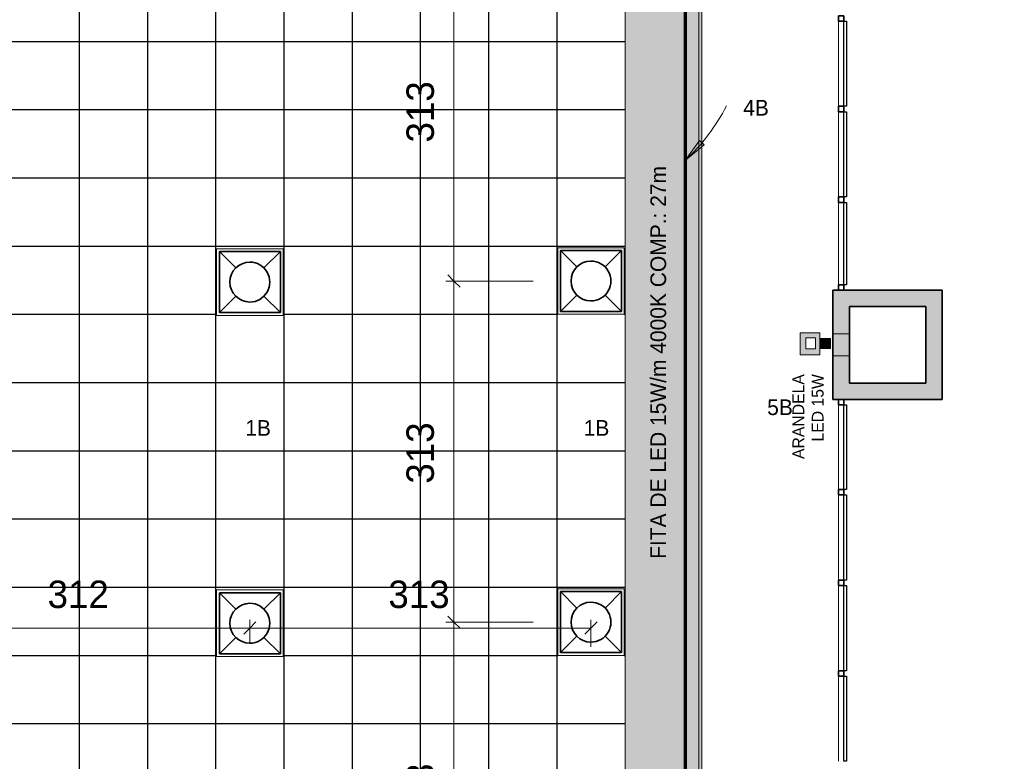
# Model space of a CAD drawing. Header units: metres. Extents: x -31 to 96, y -24 to 31.
# Tile 119 of 155: x -12.93 to -3.91, y 13.52 to 20.31. Entities that reach past the tile are written whole.
import ezdxf

# ---------------------------------------------------------------- set-up
doc = ezdxf.new("R2010")
doc.units = ezdxf.units.M
for name, color, linetype, lineweight in [('A-ANNO-DIMS', 211, 'Continuous', 9), ('A-ANNO-DIMS-75', 211, 'Continuous', 9), ('A-CLNG', 13, 'Continuous', 18), ('A-CLNG-PATT', 13, 'Continuous', 18), ('A-DETL', 90, 'Continuous', 18), ('A-DETL-GENF', 92, 'Continuous', 18), ('A-DETL-WIDE', 214, 'Continuous', 70), ('A-GLAZ-CURT', 52, 'Continuous', 18), ('A-GLAZ-CWMG', 51, 'Continuous', 18), ('A-WALL', 113, 'Continuous', 18), ('A-WALL-PATT', 111, 'Continuous', 35), ('E-LITE-EQPM', 33, 'Continuous', 18), ('G-ANNO-TEXT', 231, 'Continuous', 9)]:
    doc.layers.add(name, color=color, linetype=linetype, lineweight=lineweight)
doc.styles.add('Century Gothic', font='GOTHIC.TTF', dxfattribs={"height": 0.143711})
doc.styles.add('Century Gothic_1', font='GOTHIC.TTF', dxfattribs={"height": 0.251495})
doc.styles.add('Century Gothic_3', font='GOTHIC.TTF', dxfattribs={"height": 0.107783})
doc.dimstyles.new('_Cotas_detalhamento_3_5_mm_1', dxfattribs={"dimscale": 0.3048, "dimtxt": 0.2625, "dimasz": 0.369094, "dimexe": 0.246063, "dimexo": 0.738189, "dimgap": 0.369094, "dimtad": 1, "dimdec": 0, "dimlfac": 100, "dimzin": 0, "dimdsep": 46, "dimtxsty": 'Century Gothic_1', "dimblk1": 'OBLIQUE', "dimblk2": 'OBLIQUE', "dimsah": 1, "dimcen": 0.09, "dimdle": 0.246063, "dimazin": 0, "dimtfac": 1, "dimtdec": 4, "dimtix": 1, "dimtmove": 0, "dimatfit": 3, "dimfxl": 1, "dimtvp": 1, "dimtolj": 1, "dimtzin": 0, "dimarcsym": 2})
doc.dimstyles.new('_Cotas_detalhamento_3_5_mm_2', dxfattribs={"dimscale": 0.3048, "dimtxt": 0.2625, "dimasz": 0.369094, "dimexe": 0.246063, "dimexo": 0.738189, "dimgap": 0.369094, "dimtad": 1, "dimdec": 0, "dimlfac": 100, "dimzin": 0, "dimdsep": 46, "dimtxsty": 'Century Gothic_1', "dimblk1": 'OBLIQUE', "dimblk2": 'OBLIQUE', "dimsah": 1, "dimcen": 0.09, "dimdle": 0.246063, "dimazin": 0, "dimtfac": 1, "dimtdec": 4, "dimtix": 1, "dimtmove": 0, "dimatfit": 3, "dimfxl": 1, "dimtvp": 1, "dimtolj": 1, "dimtzin": 0, "dimarcsym": 2})
doc.dimstyles.new('_Cotas_detalhamento_3_5_mm_3', dxfattribs={"dimscale": 0.3048, "dimtxt": 0.2625, "dimasz": 0.369094, "dimexe": 0.246063, "dimexo": 0.738189, "dimgap": 0.369094, "dimtad": 1, "dimdec": 0, "dimlfac": 100, "dimzin": 0, "dimdsep": 46, "dimtxsty": 'Century Gothic_1', "dimblk1": 'OBLIQUE', "dimblk2": 'OBLIQUE', "dimsah": 1, "dimcen": 0.09, "dimdle": 0.246063, "dimazin": 0, "dimtfac": 1, "dimtdec": 4, "dimtix": 1, "dimtmove": 0, "dimatfit": 3, "dimfxl": 1, "dimtvp": 1, "dimtolj": 1, "dimtzin": 0, "dimarcsym": 2})

# ---------------------------------------------------------------- blocks, each defined once
blk = doc.blocks.new('Painel do sistema - Envidraçado-169722-PLANTA DE TETO - LUMINOTÉCNICO')
at = {"layer": 'A-GLAZ-CURT', "lineweight": 25}
for p, q in [((-0.3775, -0.0495), (-0.3775, -0.0245)), ((-0.3775, -0.0245), (0.3775, -0.0245)), ((0.3775, -0.0495), (-0.3775, -0.0495)), ((0.3775, -0.0245), (0.3775, -0.0495))]:
    blk.add_line(p, q, dxfattribs=at)
blk = doc.blocks.new('Painel do sistema - Envidraçado-169723-PLANTA DE TETO - LUMINOTÉCNICO')
at = {"layer": 'A-GLAZ-CURT', "lineweight": 25}
for p, q in [((-0.39, -0.0495), (-0.39, -0.0245)), ((-0.39, -0.0245), (0.39, -0.0245)), ((0.39, -0.0495), (-0.39, -0.0495)), ((0.39, -0.0245), (0.39, -0.0495))]:
    blk.add_line(p, q, dxfattribs=at)
blk = doc.blocks.new('Montante retangular - 50 x 150 mm-169681-PLANTA DE TETO - LUMINOTÉCNICO')
at = {"layer": 'A-GLAZ-CWMG', "lineweight": 35}
for p, q in [((0.025, 0.025), (-0.025, 0.025)), ((-0.025, 0.025), (-0.025, -0.025)), ((0.025, -0.025), (0.025, 0.025)), ((-0.025, -0.025), (0.025, -0.025))]:
    blk.add_line(p, q, dxfattribs=at)
blk = doc.blocks.new('Montante retangular - 50 x 150 mm-169727-PLANTA DE TETO - LUMINOTÉCNICO')
at = {"layer": 'A-GLAZ-CWMG', "lineweight": 35}
for p, q in [((-0.05, 0.025), (0, 0.025)), ((-0.05, -0.025), (-0.05, 0.025)), ((0, 0.025), (0, -0.025)), ((0, -0.025), (-0.05, -0.025))]:
    blk.add_line(p, q, dxfattribs=at)
blk = doc.blocks.new('Montante retangular - 50 x 150 mm-169685-PLANTA DE TETO - LUMINOTÉCNICO')
at = {"layer": 'A-GLAZ-CWMG'}
blk.add_line((-5.4273, 17.8854), (-5.4273, 18.6404), dxfattribs=at)
blk = doc.blocks.new('Montante retangular - 50 x 150 mm-169683-PLANTA DE TETO - LUMINOTÉCNICO')
at = {"layer": 'A-GLAZ-CWMG'}
blk.add_line((-5.4273, 19.5204), (-5.4273, 20.3004), dxfattribs=at)
blk = doc.blocks.new('Painel do sistema - Envidraçado-169724-PLANTA DE TETO - LUMINOTÉCNICO')
at = {"layer": 'A-GLAZ-CURT', "lineweight": 25}
for p, q in [((-0.3875, -0.0495), (-0.3875, -0.0245)), ((-0.3875, -0.0245), (0.3875, -0.0245)), ((0.3875, -0.0495), (-0.3875, -0.0495)), ((0.3875, -0.0245), (0.3875, -0.0495))]:
    blk.add_line(p, q, dxfattribs=at)
blk = doc.blocks.new('Montante retangular - 50 x 150 mm-169726-PLANTA DE TETO - LUMINOTÉCNICO')
at = {"layer": 'A-GLAZ-CWMG', "lineweight": 35}
for p, q in [((0, 0.025), (-0.05, 0.025)), ((-0.05, 0.025), (-0.05, -0.025)), ((0, -0.025), (0, 0.025)), ((-0.05, -0.025), (0, -0.025))]:
    blk.add_line(p, q, dxfattribs=at)
blk = doc.blocks.new('Montante retangular - 50 x 150 mm-169684-PLANTA DE TETO - LUMINOTÉCNICO')
at = {"layer": 'A-GLAZ-CWMG'}
blk.add_line((-5.4273, 22.0104), (-5.4273, 22.7854), dxfattribs=at)
blk = doc.blocks.new('Luminária comercial - Parabólica quadrada - 0600x0600 mm_2 Lâmpadas_ - 120V-1152860-PLANTA DE TETO - LUMINOTÉCNICO')
at = {"layer": 'E-LITE-EQPM', "color": 94, "lineweight": 35}
for p, q in [((-0.2981, 0.3389), (-0.2981, -0.2199)), ((0.2607, 0.3389), (-0.2981, 0.3389)), ((-0.2981, 0.3389), (-0.148, 0.1888)), ((0.2607, 0.3389), (-0.2981, 0.3389)), ((-0.2981, 0.3389), (-0.2981, -0.2199)), ((0.1106, 0.1888), (0.2607, 0.3389)), ((0.2607, -0.2199), (0.2607, 0.3389)), ((0.2607, -0.2199), (0.2607, 0.3389)), ((-0.148, -0.0698), (-0.2981, -0.2199)), ((0.2607, -0.2199), (0.1106, -0.0698)), ((-0.2981, -0.2199), (0.2607, -0.2199)), ((-0.2981, -0.2199), (0.2607, -0.2199))]:
    blk.add_line(p, q, dxfattribs=at)
for start, end in [(0, 180), (180, 0)]:
    blk.add_arc((-0.0187, 0.0595), 0.1829, start, end, dxfattribs=at)
blk = doc.blocks.new('DIMBLOCK48-PLANTA DE TETO - LUMINOTÉCNICO')
at = {"layer": 'A-ANNO-DIMS-75'}
for p, q in [((-8.2239, 14.7952), (-9.0248, 14.7952)), ((-8.9498, 11.6702), (-8.9498, 14.7952)), ((-8.9498, 14.7952), (-8.2239, 14.7952)), ((-8.2239, 11.6702), (-9.0248, 11.6702)), ((-8.9498, 11.6702), (-8.2239, 11.6702))]:
    blk.add_line(p, q, dxfattribs=at)
at = {"layer": 'A-ANNO-DIMS-75', "lineweight": 18}
for p, q in [((-8.9498, 14.7952), (-9.0061, 14.8515)), ((-8.9498, 14.7952), (-8.8936, 14.739)), ((-8.9498, 11.6702), (-9.0061, 11.7265)), ((-8.9498, 11.6702), (-8.8936, 11.614))]:
    blk.add_line(p, q, dxfattribs=at)
at = {"layer": 'A-ANNO-DIMS-75', "color": 0, "insert": (-9.3846, 12.939), "char_height": 0.25149, "width": 0.705, "attachment_point": 1, "rotation": 90, "line_spacing_factor": 0.984117, "style": 'Century Gothic_1'}
blk.add_mtext('313', dxfattribs=at)
blk = doc.blocks.new('_Oblique')
at = {"color": 0, "linetype": 'ByBlock', "lineweight": -2}
blk.add_line((-0.5, -0.5), (0.5, 0.5), dxfattribs=at)
blk = doc.blocks.new('DIMBLOCK49-PLANTA DE TETO - LUMINOTÉCNICO')
at = {"layer": 'A-ANNO-DIMS-75', "lineweight": 18}
for p, q in [((-8.9498, 17.9202), (-9.0061, 17.9765)), ((-8.9498, 17.9202), (-8.8936, 17.864)), ((-8.9498, 14.7952), (-9.0061, 14.8515)), ((-8.9498, 14.7952), (-8.8936, 14.739))]:
    blk.add_line(p, q, dxfattribs=at)
at = {"layer": 'A-ANNO-DIMS-75'}
for p, q in [((-8.2239, 17.9202), (-9.0248, 17.9202)), ((-8.9498, 14.7952), (-8.9498, 17.9202)), ((-8.9498, 17.9202), (-8.2239, 17.9202)), ((-8.2239, 14.7952), (-9.0248, 14.7952)), ((-8.9498, 14.7952), (-8.2239, 14.7952))]:
    blk.add_line(p, q, dxfattribs=at)
at = {"layer": 'A-ANNO-DIMS-75', "color": 0, "insert": (-9.3846, 16.064), "char_height": 0.25149, "width": 0.705, "attachment_point": 1, "rotation": 90, "line_spacing_factor": 0.984117, "style": 'Century Gothic_1'}
blk.add_mtext('313', dxfattribs=at)
blk = doc.blocks.new('DIMBLOCK50-PLANTA DE TETO - LUMINOTÉCNICO')
at = {"layer": 'A-ANNO-DIMS-75'}
for p, q in [((-8.2239, 21.0452), (-9.0248, 21.0452)), ((-8.9498, 17.9202), (-8.9498, 21.0452)), ((-8.9498, 21.0452), (-8.2239, 21.0452)), ((-8.2239, 17.9202), (-9.0248, 17.9202)), ((-8.9498, 17.9202), (-8.2239, 17.9202))]:
    blk.add_line(p, q, dxfattribs=at)
at = {"layer": 'A-ANNO-DIMS-75', "lineweight": 18}
for p, q in [((-8.9498, 21.0452), (-9.0061, 21.1015)), ((-8.9498, 21.0452), (-8.8936, 20.989)), ((-8.9498, 17.9202), (-9.0061, 17.9765)), ((-8.9498, 17.9202), (-8.8936, 17.864))]:
    blk.add_line(p, q, dxfattribs=at)
at = {"layer": 'A-ANNO-DIMS-75', "color": 0, "insert": (-9.3846, 19.189), "char_height": 0.25149, "width": 0.705, "attachment_point": 1, "rotation": 90, "line_spacing_factor": 0.984117, "style": 'Century Gothic_1'}
blk.add_mtext('313', dxfattribs=at)
blk = doc.blocks.new('DIMBLOCK73-PLANTA DE TETO - LUMINOTÉCNICO')
at = {"layer": 'A-ANNO-DIMS-75'}
for p, q in [((-13.9372, 14.5721), (-13.9372, 14.8163)), ((-10.8191, 14.5958), (-10.8191, 14.8163)), ((-13.9372, 14.7413), (-10.8191, 14.7413)), ((-13.9372, 14.7413), (-13.9372, 14.5721)), ((-10.8191, 14.7413), (-10.8191, 14.5958))]:
    blk.add_line(p, q, dxfattribs=at)
at = {"layer": 'A-ANNO-DIMS-75', "lineweight": 18}
for p, q in [((-13.9372, 14.7413), (-13.8809, 14.7975)), ((-10.8191, 14.7413), (-10.7628, 14.7975)), ((-13.9372, 14.7413), (-13.9934, 14.685)), ((-10.8191, 14.7413), (-10.8753, 14.685))]:
    blk.add_line(p, q, dxfattribs=at)
at = {"layer": 'A-ANNO-DIMS-75', "color": 0, "insert": (-12.6719, 15.1761), "char_height": 0.25149, "width": 0.705, "attachment_point": 1, "line_spacing_factor": 0.984117, "style": 'Century Gothic_1'}
blk.add_mtext('312', dxfattribs=at)
blk = doc.blocks.new('DIMBLOCK74-PLANTA DE TETO - LUMINOTÉCNICO')
at = {"layer": 'A-ANNO-DIMS-75'}
for p, q in [((-10.8191, 14.5958), (-10.8191, 14.8163)), ((-7.6941, 14.5702), (-7.6941, 14.8163)), ((-10.8191, 14.7413), (-7.6941, 14.7413)), ((-10.8191, 14.7413), (-10.8191, 14.5958)), ((-7.6941, 14.7413), (-7.6941, 14.5702))]:
    blk.add_line(p, q, dxfattribs=at)
at = {"layer": 'A-ANNO-DIMS-75', "lineweight": 18}
for p, q in [((-10.8191, 14.7413), (-10.7628, 14.7975)), ((-7.6941, 14.7413), (-7.6378, 14.7975)), ((-10.8191, 14.7413), (-10.8753, 14.685)), ((-7.6941, 14.7413), (-7.7503, 14.685))]:
    blk.add_line(p, q, dxfattribs=at)
at = {"layer": 'A-ANNO-DIMS-75', "color": 0, "insert": (-9.5503, 15.1761), "char_height": 0.25149, "width": 0.705, "attachment_point": 1, "line_spacing_factor": 0.984117, "style": 'Century Gothic_1'}
blk.add_mtext('313', dxfattribs=at)

msp = doc.modelspace()

# ---------------------------------------------------------------- hatches: boundary and pattern name
at = {"layer": 'A-CLNG-PATT'}
h = msp.add_hatch(color=256, dxfattribs=at)
h.paths.add_polyline_path([(-27.1773, 5.8854), (-27.1473, 5.9061), (-27.1473, 5.8653), (-27.1773, 5.8853)], flags=0)
h.paths.add_polyline_path([(-16.0273, -3.4889), (-12.4212, -3.4889), (-8.9928, 0.2975), (-10.5125, 1.6734), (-9.0935, 3.2405), (-6.4453, 3.2405), (-5.9388, 3.8097), (-6.6773, 4.4669), (-6.6773, 29.0854), (-27.1773, 29.0854), (-27.1773, 5.8854), (-27.9773, 5.8854), (-27.9773, 5.1203), (-20.3273, 5.1203), (-20.3273, 5.8854), (-19.1773, 5.8854), (-19.1773, 3.2253), (-16.0773, 3.2253), (-16.0773, -2.2247), (-16.0273, -2.2247), (-16.0273, -3.4146)], flags=0)
h.paths.add_polyline_path([(-15.146, -3.1216), (-15.1588, -3.1216), (-15.1588, -2.9616), (-14.9988, -2.9616), (-14.9988, -3.1216), (-15.1374, -3.1216)], flags=0)
h.paths.add_polyline_path([(-13.2255, -3.1216), (-13.3555, -3.1216), (-13.3555, -2.9616), (-13.1955, -2.9616), (-13.1955, -3.1216), (-13.2251, -3.1216)], flags=0)
h.paths.add_polyline_path([(-4.7428, -2.8501), (-3.9079, -1.912), (-3.9079, 0.0656), (-4.2279, 0.0656), (-4.2279, 0.1054), (-4.2628, 0.1054), (-4.2628, 0.5054), (-4.2279, 0.5054), (-6.5842, 2.8617), (-7.0229, 2.8617), (-7.0229, 3.0005), (-9.0048, 3.0005), (-9.9993, 1.883), (-4.7618, -2.8329)], flags=0)
h.paths.add_polyline_path([(-12.1797, -2.5419), (-12.3035, -2.4405), (-12.2021, -2.3167), (-12.0783, -2.4181), (-12.1781, -2.5399)], flags=0)
h.paths.add_polyline_path([(-4.8605, -2.4105), (-4.9736, -2.2974), (-4.8605, -2.1843), (-4.7473, -2.2974), (-4.8581, -2.4082)], flags=0)
h.paths.add_polyline_path([(-17.1759, -2.2247), (-16.2273, -2.2247), (-16.2273, 3.0753), (-19.1773, 3.0753), (-19.1773, -2.2247), (-18.9523, -2.2247)], flags=0)
h.paths.add_polyline_path([(-18.9523, -2.0502), (-18.9523, 2.9498), (-16.4523, 2.9498), (-16.4523, -2.0502), (-17.1759, -2.0502)], flags=0)
h.paths.add_polyline_path([(-5.4238, -1.9005), (-5.5369, -1.7873), (-5.4238, -1.6742), (-5.3106, -1.7873), (-5.414, -1.8907)], flags=0)
h.paths.add_polyline_path([(-11.374, -1.6522), (-11.4978, -1.5508), (-11.3964, -1.427), (-11.2727, -1.5284), (-11.3676, -1.6443)], flags=0)
h.paths.add_polyline_path([(-5.9871, -1.3904), (-6.1002, -1.2773), (-5.9871, -1.1641), (-5.8739, -1.2773), (-5.9819, -1.3853)], flags=0)
h.paths.add_polyline_path([(-6.5504, -0.8804), (-6.6635, -0.7672), (-6.5504, -0.6541), (-6.4372, -0.7672), (-6.5433, -0.8733)], flags=0)
h.paths.add_polyline_path([(-15.0589, -0.8716), (-15.1388, -0.8709), (-15.1388, -0.7116), (-14.9788, -0.7116), (-14.9788, -0.8716), (-15.0588, -0.8716)], flags=0)
h.paths.add_polyline_path([(-13.2055, -0.8716), (-13.3355, -0.8716), (-13.3355, -0.7116), (-13.1755, -0.7116), (-13.1759, -0.8716), (-13.2035, -0.8716)], flags=0)
h.paths.add_polyline_path([(-10.5686, -0.7627), (-10.6923, -0.6613), (-10.5909, -0.5376), (-10.4672, -0.6389), (-10.5621, -0.7548)], flags=0)
h.paths.add_polyline_path([(-13.1755, -0.5047), (-15.5046, -0.5047), (-15.5046, 3.8654), (-17.3796, 3.8654), (-17.3796, 28.2404), (-7.3796, 28.2404), (-7.3796, 3.8654), (-11.1296, 3.8654), (-11.1296, -0.5047), (-12.9686, -0.5047)], flags=0)
h.paths.add_polyline_path([(-7.114, -0.3701), (-7.2271, -0.257), (-7.114, -0.1439), (-7.0009, -0.257), (-7.1096, -0.3657)], flags=0)
h.paths.add_polyline_path([(-9.7631, 0.1268), (-9.8868, 0.2281), (-9.7855, 0.3519), (-9.6617, 0.2505), (-9.7566, 0.1346)], flags=0)
h.paths.add_polyline_path([(-7.6774, 0.14), (-7.7905, 0.2531), (-7.6774, 0.3663), (-7.5642, 0.2531), (-7.6703, 0.1471)], flags=0)
h.paths.add_polyline_path([(-8.2408, 0.6501), (-8.3539, 0.7632), (-8.2408, 0.8763), (-8.1276, 0.7632), (-8.2364, 0.6544)], flags=0)
h.paths.add_polyline_path([(-10.6526, 0.9472), (-10.7764, 1.0486), (-10.675, 1.1724), (-10.5512, 1.071), (-10.6461, 0.9551)], flags=0)
h.paths.add_polyline_path([(-8.8042, 1.1602), (-8.9173, 1.2733), (-8.8042, 1.3864), (-8.691, 1.2733), (-8.7998, 1.1645)], flags=0)
h.paths.add_polyline_path([(-9.3676, 1.6702), (-9.4807, 1.7834), (-9.3676, 1.8965), (-9.2544, 1.7834), (-9.3632, 1.6746)], flags=0)
h.paths.add_polyline_path([(-10.5425, 2.0484), (-10.6556, 2.1616), (-10.5425, 2.2747), (-10.4294, 2.1616), (-10.5386, 2.0524)], flags=0)
h.paths.add_polyline_path([(-9.7371, 2.938), (-9.8503, 3.0511), (-9.7371, 3.1643), (-9.624, 3.0511), (-9.7327, 2.9424)], flags=0)
h.paths.add_polyline_path([(-18.5872, 3.7784), (-18.6258, 3.7784), (-18.6258, 3.9384), (-18.4658, 3.9384), (-18.4658, 3.7784), (-18.5729, 3.7784)], flags=0)
h.paths.add_polyline_path([(-18.4758, 5.0284), (-18.6258, 5.0284), (-18.6258, 5.1884), (-18.4658, 5.1884), (-18.4658, 5.0284), (-18.4685, 5.0284)], flags=0)
h.paths.add_polyline_path([(-27.5173, 5.2953), (-27.6773, 5.2953), (-27.6773, 5.4553), (-27.5173, 5.4553), (-27.5173, 5.3053)], flags=0)
h.paths.add_polyline_path([(-26.6873, 5.2953), (-26.8173, 5.2953), (-26.8173, 5.4553), (-26.6573, 5.4553), (-26.6573, 5.2953), (-26.6679, 5.2953)], flags=0)
h.paths.add_polyline_path([(-25.9273, 5.2953), (-25.9573, 5.2953), (-25.9573, 5.4553), (-25.7973, 5.4553), (-25.7973, 5.2953), (-25.8273, 5.2953)], flags=0)
h.paths.add_polyline_path([(-25.0673, 5.2953), (-25.0973, 5.2953), (-25.0965, 5.4553), (-24.9373, 5.4553), (-24.9373, 5.2953), (-24.9673, 5.2953)], flags=0)
h.paths.add_polyline_path([(-24.2073, 5.2953), (-24.2373, 5.2953), (-24.2373, 5.4553), (-24.0773, 5.4553), (-24.0773, 5.2953), (-24.1995, 5.2953)], flags=0)
h.paths.add_polyline_path([(-23.3216, 5.2953), (-23.3773, 5.2953), (-23.3773, 5.4553), (-23.2173, 5.4553), (-23.2173, 5.2953), (-23.2473, 5.2953)], flags=0)
h.paths.add_polyline_path([(-21.5657, 5.2953), (-21.6573, 5.2953), (-21.6573, 5.4553), (-21.4973, 5.4553), (-21.4973, 5.2953), (-21.5273, 5.2953)], flags=0)
h.paths.add_polyline_path([(-22.5073, 5.2953), (-22.5173, 5.2953), (-22.5173, 5.4553), (-22.3573, 5.4553), (-22.3573, 5.2953), (-22.4873, 5.2953)], flags=0)
h.paths.add_polyline_path([(-20.6473, 5.2953), (-20.7973, 5.2953), (-20.7973, 5.4553), (-20.6373, 5.4553), (-20.6373, 5.2953)], flags=0)
h.paths.add_polyline_path([(-26.4821, 6.3654), (-26.4821, 28.2404), (-22.1524, 28.2404), (-22.1524, 6.3654), (-25.8571, 6.3654)], flags=0)
h.paths.add_polyline_path([(-18.4826, 7.7554), (-18.6073, 7.7554), (-18.6073, 7.9154), (-18.4473, 7.9154), (-18.4473, 7.7554), (-18.4773, 7.7554)], flags=0)
h.paths.add_polyline_path([(-19.6973, 7.7554), (-19.8573, 7.7554), (-19.8573, 7.9154), (-19.6973, 7.9154), (-19.6973, 7.7654)], flags=0)
h.paths.add_polyline_path([(-21.1073, 7.7554), (-21.1073, 7.9154), (-20.9473, 7.9154), (-20.9473, 7.7554), (-21.0973, 7.7554)], flags=0)
h.paths.add_polyline_path([(-18.2773, 9.8354), (-21.2773, 9.8354), (-21.2773, 12.8354), (-18.2773, 12.8354), (-18.2773, 10.9645)], flags=0)
h.paths.add_polyline_path([(-19.8213, 14.2554), (-19.8573, 14.2554), (-19.8573, 14.4154), (-19.6973, 14.4154), (-19.6973, 14.2554), (-19.8097, 14.2554)], flags=0)
h.paths.add_polyline_path([(-21.0798, 14.2554), (-21.1073, 14.2554), (-21.1073, 14.4154), (-20.9473, 14.4154), (-20.9473, 14.2554), (-21.0793, 14.2554)], flags=0)
h.paths.add_polyline_path([(-18.5466, 14.2554), (-18.6073, 14.2554), (-18.6073, 14.4154), (-18.4473, 14.4154), (-18.4473, 14.2554), (-18.5353, 14.2554)], flags=0)
h.paths.add_polyline_path([(-20.6877, 15.8354), (-21.2773, 15.8354), (-21.2773, 18.8354), (-18.2773, 18.8354), (-18.2773, 15.8354)], flags=0)
h.paths.add_polyline_path([(-18.4681, 20.2554), (-18.6073, 20.2554), (-18.6073, 20.4154), (-18.4473, 20.4154), (-18.4473, 20.2554), (-18.4647, 20.2554)], flags=0)
h.paths.add_polyline_path([(-21.0798, 20.2554), (-21.1073, 20.2554), (-21.1073, 20.4154), (-20.9473, 20.4154), (-20.9473, 20.2554), (-21.0793, 20.2554)], flags=0)
h.paths.add_polyline_path([(-19.8063, 20.2554), (-19.8573, 20.2554), (-19.8573, 20.4154), (-19.6973, 20.4154), (-19.6973, 20.2554), (-19.7483, 20.2554)], flags=0)
h.paths.add_polyline_path([(-18.2773, 21.8354), (-21.2773, 21.8354), (-21.2773, 24.8354), (-18.2773, 24.8354), (-18.2773, 23.5463)], flags=0)
h.paths.add_polyline_path([(-21.057, 26.8754), (-21.1073, 26.8754), (-21.1073, 27.0354), (-20.9473, 27.0354), (-20.9473, 26.8754), (-21.0441, 26.8754)], flags=0)
h.paths.add_polyline_path([(-18.4707, 26.8754), (-18.6073, 26.8754), (-18.6073, 27.0354), (-18.4473, 27.0354), (-18.4473, 26.8754), (-18.4573, 26.8754)], flags=0)
h.paths.add_polyline_path([(-19.7264, 26.8754), (-19.8573, 26.8754), (-19.8573, 27.0354), (-19.6973, 27.0354), (-19.6973, 26.8754), (-19.7073, 26.8754)], flags=0)
at = {"layer": 'A-CLNG-PATT', "lineweight": 25}
h = msp.add_hatch(dxfattribs=at)
h.set_pattern_fill('FP_9', color=256, style=0, pattern_type=2)
h.set_pattern_definition([(180, (5.745, 0.74), (8e-17, 0.625), []), (90, (5.745, 0.74), (0.625, -4e-17), [])])
h.paths.add_polyline_path([(-15.5046, -0.5007), (-11.1296, -0.5007), (-11.1296, 3.8654), (-7.9989, 3.8654), (-7.9989, 4.46), (-7.3893, 4.46), (-7.3893, 3.8654), (-7.3796, 3.8654), (-7.3796, 28.2404), (-17.3796, 28.2404), (-17.3796, 3.8654), (-15.5046, 3.8654), (-15.5046, 0.1802)], flags=0)
h.paths.add_polyline_path([(-14.1571, -0.2379), (-14.2353, -0.2318), (-14.3147, -0.2122), (-14.3841, -0.1834), (-14.451, -0.1425), (-14.5139, -0.0877), (-14.5616, -0.0318), (-14.6026, 0.0351), (-14.6327, 0.1075), (-14.6512, 0.187), (-14.6571, 0.2621), (-14.651, 0.3403), (-14.6306, 0.4216), (-14.6026, 0.489), (-14.559, 0.559), (-14.5107, 0.6156), (-14.451, 0.6666), (-14.3841, 0.7076), (-14.3086, 0.7383), (-14.2314, 0.7562), (-14.1571, 0.7621), (-14.0789, 0.7559), (-13.9995, 0.7363), (-13.9301, 0.7076), (-13.8632, 0.6666), (-13.8036, 0.6156), (-13.7526, 0.5559), (-13.7097, 0.4844), (-13.6816, 0.4166), (-13.663, 0.3371), (-13.6574, 0.2588), (-13.6642, 0.1802), (-13.6816, 0.1075), (-13.7116, 0.0351), (-13.7552, -0.0349), (-13.8036, -0.0915), (-13.8674, -0.145), (-13.9301, -0.1834), (-14.0026, -0.2135), (-14.0828, -0.2321), (-14.1091, -0.2342)], flags=0)
h.paths.add_polyline_path([(-13.2053, 0.3784), (-13.3355, 0.3784), (-13.3355, 0.5384), (-13.1755, 0.5384), (-13.1755, 0.3784), (-13.1899, 0.3784)], flags=0)
h.paths.add_polyline_path([(-15.127, 0.3784), (-15.1388, 0.3784), (-15.1388, 0.5384), (-14.9788, 0.5384), (-14.9788, 0.3784), (-15.1172, 0.3784)], flags=0)
h.paths.add_polyline_path([(-14.1571, 1.1121), (-14.2353, 1.1182), (-14.3151, 1.138), (-14.3841, 1.1666), (-14.451, 1.2075), (-14.5107, 1.2585), (-14.5616, 1.3182), (-14.6026, 1.3851), (-14.6327, 1.4575), (-14.6512, 1.537), (-14.6571, 1.6121), (-14.651, 1.6903), (-14.6327, 1.7666), (-14.6026, 1.839), (-14.559, 1.909), (-14.5107, 1.9656), (-14.451, 2.0166), (-14.3841, 2.0576), (-14.3086, 2.0883), (-14.2314, 2.1062), (-14.1571, 2.1121), (-14.0789, 2.1059), (-13.9995, 2.0863), (-13.9301, 2.0576), (-13.8632, 2.0166), (-13.8036, 1.9656), (-13.7526, 1.9059), (-13.7116, 1.839), (-13.6816, 1.7666), (-13.663, 1.6871), (-13.6571, 1.6121), (-13.664, 1.5307), (-13.6816, 1.4575), (-13.7116, 1.3851), (-13.7552, 1.3151), (-13.8036, 1.2585), (-13.8674, 1.205), (-13.9301, 1.1666), (-14.0026, 1.1365), (-14.0828, 1.1179), (-14.1091, 1.1158)], flags=0)
h.paths.add_polyline_path([(-14.981, 1.6234), (-15.1388, 1.6234), (-15.1388, 1.7834), (-14.9788, 1.7834), (-14.9788, 1.6234)], flags=0)
h.paths.add_polyline_path([(-13.3001, 1.6234), (-13.3355, 1.6234), (-13.3355, 1.7834), (-13.1755, 1.7834), (-13.1755, 1.6234), (-13.2923, 1.6234)], flags=0)
h.paths.add_polyline_path([(-14.1571, 2.4648), (-14.2353, 2.4709), (-14.3147, 2.4905), (-14.3841, 2.5193), (-14.451, 2.5602), (-14.5107, 2.6112), (-14.5616, 2.6709), (-14.6026, 2.7378), (-14.6327, 2.8102), (-14.6512, 2.8897), (-14.6571, 2.9648), (-14.651, 3.043), (-14.6327, 3.1193), (-14.6026, 3.1917), (-14.559, 3.2617), (-14.5107, 3.3183), (-14.451, 3.3693), (-14.3841, 3.4103), (-14.3086, 3.441), (-14.2314, 3.4589), (-14.1571, 3.4648), (-14.0789, 3.4586), (-13.9995, 3.439), (-13.9301, 3.4103), (-13.8632, 3.3693), (-13.8036, 3.3183), (-13.7526, 3.2586), (-13.7116, 3.1917), (-13.6816, 3.1193), (-13.663, 3.0398), (-13.6571, 2.9648), (-13.664, 2.8834), (-13.6816, 2.8102), (-13.7116, 2.7378), (-13.7552, 2.6678), (-13.8036, 2.6112), (-13.8674, 2.5577), (-13.9301, 2.5193), (-14.0026, 2.4892), (-14.0828, 2.4706), (-14.1091, 2.4685)], flags=0)
h.paths.add_polyline_path([(-14.9888, 2.8684), (-15.1388, 2.8684), (-15.1381, 3.0284), (-14.9788, 3.0284), (-14.9788, 2.8684), (-14.981, 2.8684)], flags=0)
h.paths.add_polyline_path([(-13.2919, 2.8684), (-13.3355, 2.8684), (-13.3355, 3.0284), (-13.1755, 3.0284), (-13.1755, 2.8684), (-13.2815, 2.8684)], flags=0)
h.paths.add_polyline_path([(-16.7546, 3.8658), (-17.3642, 3.8658), (-17.3642, 4.4754), (-16.7546, 4.4754)], flags=0)
h.paths.add_polyline_path([(-14.2496, 3.8661), (-14.2496, 4.4757), (-13.64, 4.4757), (-13.64, 3.8661), (-13.664, 3.8661)], flags=0)
h.paths.add_polyline_path([(-11.1296, 3.8861), (-11.1296, 4.4957), (-10.52, 4.4957), (-10.52, 3.8861), (-11.1096, 3.8861)], flags=0)
h.paths.add_polyline_path([(-11.2894, 4.7601), (-11.4366, 4.7601), (-11.4366, 4.9401), (-11.3794, 4.9401), (-11.3794, 5.0374), (-11.2894, 5.0374), (-11.2894, 4.9401), (-11.2366, 4.9401), (-11.2366, 4.7601), (-11.2833, 4.7601)], flags=0)
h.paths.add_polyline_path([(-11.3794, 4.8096), (-11.2833, 4.8096), (-11.2833, 4.8996), (-11.3833, 4.8996), (-11.3833, 4.8096)], flags=0)
h.paths.add_polyline_path([(-11.2833, 5.0404), (-11.5873, 5.0404), (-11.5873, 5.5204), (-11.5479, 5.5204), (-11.5479, 5.5247), (-11.0679, 5.5247), (-11.0679, 5.0447), (-11.0773, 5.0447), (-11.0773, 5.0404), (-11.2366, 5.0404)], flags=0)
h.paths.add_polyline_path([(-14.1571, 5.3286), (-14.2353, 5.3347), (-14.3147, 5.3543), (-14.3841, 5.3831), (-14.451, 5.4241), (-14.5107, 5.475), (-14.5616, 5.5347), (-14.6026, 5.6016), (-14.6327, 5.6741), (-14.6512, 5.7535), (-14.6571, 5.8286), (-14.651, 5.9068), (-14.6327, 5.9831), (-14.6026, 6.0556), (-14.559, 6.1255), (-14.5107, 6.1821), (-14.4469, 6.2356), (-14.3841, 6.2741), (-14.3116, 6.3041), (-14.2314, 6.3227), (-14.1571, 6.3286), (-14.0789, 6.3224), (-13.9992, 6.3027), (-13.9301, 6.2741), (-13.8632, 6.2331), (-13.8036, 6.1821), (-13.7526, 6.1225), (-13.7116, 6.0556), (-13.6816, 5.9831), (-13.663, 5.9037), (-13.6571, 5.8286), (-13.664, 5.7472), (-13.6816, 5.6741), (-13.7116, 5.6016), (-13.7552, 5.5316), (-13.8036, 5.475), (-13.8632, 5.4241), (-13.9301, 5.3831), (-14.0026, 5.353), (-14.082, 5.3345), (-14.103, 5.3328)], flags=0)
h.paths.add_polyline_path([(-14.981, 5.3584), (-15.1388, 5.3584), (-15.1388, 5.5184), (-14.9788, 5.5184), (-14.9788, 5.3584)], flags=0)
h.paths.add_polyline_path([(-13.2053, 5.3584), (-13.3355, 5.3584), (-13.3355, 5.5184), (-13.1755, 5.5184), (-13.1755, 5.3584), (-13.2048, 5.3584)], flags=0)
h.paths.add_polyline_path([(-11.3029, 5.5354), (-11.3929, 5.5354), (-11.3929, 5.6327), (-11.4501, 5.6327), (-11.4501, 5.8127), (-11.2501, 5.8127), (-11.2501, 5.6327), (-11.3029, 5.6327), (-11.3029, 5.5724)], flags=0)
h.paths.add_polyline_path([(-11.3029, 5.6733), (-11.2968, 5.6733), (-11.2968, 5.7633), (-11.3968, 5.7633), (-11.3968, 5.6733), (-11.3929, 5.6733)], flags=0)
h.paths.add_polyline_path([(-15.0247, 6.6093), (-15.1416, 6.6093), (-15.1416, 6.7693), (-14.9816, 6.7693), (-14.9816, 6.6093), (-15.022, 6.6093)], flags=0)
h.paths.add_polyline_path([(-13.2984, 6.6093), (-13.3416, 6.6093), (-13.3416, 6.7693), (-13.1816, 6.7693), (-13.1816, 6.6093), (-13.2983, 6.6093)], flags=0)
h.paths.add_polyline_path([(-14.1571, 6.6813), (-14.2353, 6.6874), (-14.3147, 6.707), (-14.3841, 6.7358), (-14.451, 6.7768), (-14.5107, 6.8277), (-14.5616, 6.8874), (-14.6026, 6.9543), (-14.6327, 7.0268), (-14.6512, 7.1062), (-14.6571, 7.1813), (-14.651, 7.2595), (-14.6327, 7.3358), (-14.6026, 7.4083), (-14.559, 7.4782), (-14.5107, 7.5348), (-14.4469, 7.5883), (-14.3841, 7.6268), (-14.3116, 7.6568), (-14.2496, 7.6717), (-14.2496, 8.0381), (-14.3147, 8.0543), (-14.3841, 8.0831), (-14.451, 8.1241), (-14.5107, 8.175), (-14.5616, 8.2347), (-14.6026, 8.3016), (-14.6327, 8.3741), (-14.6512, 8.4535), (-14.6571, 8.5286), (-14.651, 8.6068), (-14.6318, 8.6852), (-14.6026, 8.7556), (-14.559, 8.8255), (-14.5107, 8.8821), (-14.4469, 8.9356), (-14.3841, 8.9741), (-14.3116, 9.0041), (-14.2314, 9.0227), (-14.1571, 9.0286), (-14.0789, 9.0224), (-13.9992, 9.0027), (-13.9301, 8.9741), (-13.8632, 8.9331), (-13.8036, 8.8821), (-13.7526, 8.8225), (-13.7116, 8.7556), (-13.6816, 8.6831), (-13.663, 8.6037), (-13.6571, 8.5286), (-13.664, 8.4472), (-13.6816, 8.3741), (-13.7116, 8.3016), (-13.752, 8.2357), (-13.64, 8.2357), (-13.64, 7.6261), (-13.9291, 7.6261), (-13.8632, 7.5858), (-13.8036, 7.5348), (-13.7526, 7.4752), (-13.7116, 7.4083), (-13.6816, 7.3358), (-13.663, 7.2564), (-13.6571, 7.1813), (-13.664, 7.0999), (-13.6816, 7.0268), (-13.7116, 6.9543), (-13.7552, 6.8843), (-13.8036, 6.8277), (-13.8674, 6.7742), (-13.9301, 6.7358), (-14.0026, 6.7057), (-14.082, 6.6872), (-14.1419, 6.6825)], flags=0)
h.paths.add_polyline_path([(-7.3893, 7.6154), (-7.9989, 7.6154), (-7.9989, 8.225), (-7.3893, 8.225), (-7.3893, 7.6261)], flags=0)
h.paths.add_polyline_path([(-11.1296, 7.6261), (-11.1296, 8.2357), (-10.52, 8.2357), (-10.52, 7.6261)], flags=0)
h.paths.add_polyline_path([(-16.7546, 7.6308), (-17.3642, 7.6308), (-17.3642, 8.2404), (-16.7546, 8.2404), (-16.7546, 7.9026)], flags=0)
h.paths.add_polyline_path([(-13.2478, 7.8593), (-13.3416, 7.8593), (-13.3416, 8.0193), (-13.1816, 8.0193), (-13.1816, 7.8593), (-13.2356, 7.8593)], flags=0)
h.paths.add_polyline_path([(-15.0481, 7.8593), (-15.1416, 7.8593), (-15.1416, 8.0193), (-14.9816, 8.0193), (-14.9816, 7.8593), (-15.0478, 7.8593)], flags=0)
h.paths.add_polyline_path([(-15.0116, 9.1043), (-15.1416, 9.1043), (-15.1416, 9.2643), (-14.9816, 9.2643), (-14.9816, 9.1043), (-15.0096, 9.1043)], flags=0)
h.paths.add_polyline_path([(-13.2352, 9.1043), (-13.3416, 9.1043), (-13.3416, 9.2643), (-13.1816, 9.2643), (-13.1816, 9.1043), (-13.2251, 9.1043)], flags=0)
h.paths.add_polyline_path([(-10.5143, 11.3554), (-11.1239, 11.3554), (-11.1239, 11.965), (-10.5143, 11.965), (-10.5143, 11.3654)], flags=0)
h.paths.add_polyline_path([(-7.9989, 11.3654), (-7.9989, 11.975), (-7.3893, 11.975), (-7.3893, 11.3654)], flags=0)
h.paths.add_polyline_path([(-14.242, 11.3673), (-14.242, 11.9769), (-13.6324, 11.9769), (-13.6324, 11.3673), (-13.664, 11.3673)], flags=0)
h.paths.add_polyline_path([(-17.1759, 11.3808), (-17.3642, 11.3808), (-17.3642, 11.9904), (-16.7546, 11.9904), (-16.7546, 11.3808)], flags=0)
h.paths.add_polyline_path([(-11.1239, 14.4804), (-11.1239, 15.09), (-10.5143, 15.09), (-10.5143, 14.4804)], flags=0)
h.paths.add_polyline_path([(-7.9989, 14.4904), (-7.9989, 15.1), (-7.3893, 15.1), (-7.3893, 14.4904)], flags=0)
h.paths.add_polyline_path([(-13.635, 14.4923), (-14.242, 14.4923), (-14.242, 15.1019), (-13.6324, 15.1019), (-13.6324, 14.4923)], flags=0)
h.paths.add_polyline_path([(-16.7546, 14.5058), (-17.3642, 14.5058), (-17.3642, 15.1154), (-16.7546, 15.1154), (-16.7546, 15.1019)], flags=0)
h.paths.add_polyline_path([(-11.1239, 17.6054), (-11.1239, 18.215), (-10.5143, 18.215), (-10.5143, 17.6054)], flags=0)
h.paths.add_polyline_path([(-7.3893, 17.6154), (-7.9989, 17.6154), (-7.9989, 18.225), (-7.3893, 18.225)], flags=0)
h.paths.add_polyline_path([(-13.635, 17.625), (-14.2446, 17.625), (-14.2446, 18.2346), (-13.635, 18.2346), (-13.635, 18.215)], flags=0)
h.paths.add_polyline_path([(-17.3642, 17.6308), (-17.3642, 18.2404), (-16.7546, 18.2404), (-16.7546, 17.6308), (-17.1759, 17.6308)], flags=0)
h.paths.add_polyline_path([(-10.5143, 20.7304), (-11.1239, 20.7304), (-11.1239, 21.34), (-10.5143, 21.34), (-10.5143, 20.7404)], flags=0)
h.paths.add_polyline_path([(-7.3893, 20.7404), (-7.9989, 20.7404), (-7.9989, 21.35), (-7.3893, 21.35), (-7.3893, 20.7428)], flags=0)
h.paths.add_polyline_path([(-13.635, 20.7423), (-14.242, 20.7423), (-14.242, 21.3519), (-13.6324, 21.3519), (-13.6324, 20.7423)], flags=0)
h.paths.add_polyline_path([(-16.7546, 20.7558), (-17.3642, 20.7558), (-17.3642, 21.3654), (-16.7546, 21.3654), (-16.7546, 21.3519)], flags=0)
h.paths.add_polyline_path([(-11.1239, 23.8454), (-11.1239, 24.455), (-10.5143, 24.455), (-10.5143, 23.8454)], flags=0)
h.paths.add_polyline_path([(-7.3893, 23.8554), (-7.9989, 23.8554), (-7.9989, 24.465), (-7.3893, 24.465)], flags=0)
h.paths.add_polyline_path([(-13.6324, 23.8573), (-14.242, 23.8573), (-14.242, 24.4669), (-13.6324, 24.4669), (-13.6324, 24.455)], flags=0)
h.paths.add_polyline_path([(-16.7546, 23.8708), (-17.3642, 23.8708), (-17.3642, 24.4804), (-16.7546, 24.4804), (-16.7546, 24.465)], flags=0)
h.paths.add_polyline_path([(-10.5143, 26.9804), (-11.1239, 26.9804), (-11.1239, 27.59), (-10.5143, 27.59), (-10.5143, 26.9904)], flags=0)
h.paths.add_polyline_path([(-7.3893, 26.9904), (-7.9989, 26.9904), (-7.9989, 27.6), (-7.3893, 27.6), (-7.3893, 27.141)], flags=0)
h.paths.add_polyline_path([(-13.6324, 26.9923), (-14.242, 26.9923), (-14.242, 27.6019), (-13.6324, 27.6019), (-13.6324, 27.141)], flags=0)
h.paths.add_polyline_path([(-16.7546, 27.0058), (-17.3642, 27.0058), (-17.3642, 27.6154), (-16.7546, 27.6154), (-16.7546, 27.141)], flags=0)
at = {"layer": 'A-DETL-GENF'}
h = msp.add_hatch(color=1, dxfattribs=at)
h.paths.add_polyline_path([(-5.5973, 17.2453), (-5.5966, 17.2453), (-5.5966, 17.4453), (-5.7766, 17.4453), (-5.7766, 17.2453), (-5.7271, 17.2453)], flags=0)
h.paths.add_polyline_path([(-5.7271, 17.2985), (-5.7271, 17.3985), (-5.6371, 17.3985), (-5.6371, 17.2985)], flags=0)
msp.add_hatch(color=1, dxfattribs=at).paths.add_polyline_path([(-5.4993, 17.3024), (-5.4993, 17.3924), (-5.5966, 17.3924), (-5.5966, 17.3024)], flags=0)
at = {"layer": 'A-WALL-PATT', "lineweight": 18}
for points in [[(-5.4773, 17.4354), (-5.3273, 17.4354), (-5.3273, 17.8354), (-5.4773, 17.8354), (-5.4773, 17.6854)], [(-4.4773, 17.6854), (-4.4773, 17.8354), (-5.3273, 17.8354), (-5.3273, 17.6854), (-4.6273, 17.6854)], [(-4.6273, 16.8354), (-4.4773, 16.8354), (-4.4773, 17.6854), (-4.6273, 17.6854), (-4.6273, 16.9854)], [(-5.4773, 17.2354), (-5.3273, 17.2354), (-5.3273, 17.4354), (-5.4773, 17.4354)], [(-5.3273, 16.9854), (-5.3273, 17.2354), (-5.4773, 17.2354), (-5.4773, 16.9854)], [(-4.6273, 16.8354), (-4.6273, 16.9854), (-5.4773, 16.9854), (-5.4773, 16.8354), (-5.3273, 16.8354)]]:
    msp.add_hatch(color=256, dxfattribs=at).paths.add_polyline_path(points, flags=0)
at = {"layer": 'G-ANNO-TEXT'}
msp.add_hatch(color=130, dxfattribs=at).paths.add_polyline_path([(-6.8318, 19.0228), (-6.6559, 19.1662), (-6.699, 19.2068)], flags=0)

# ---------------------------------------------------------------- linework, layer by layer
at = {"layer": 'A-CLNG'}
for p, q in [((-6.7073, 4.4551), (-6.7073, 29.0854)), ((-6.6773, 29.0854), (-6.6773, 4.4669)), ((-6.6773, 29.0854), (-6.6773, 4.4669)), ((-7.3796, 3.8654), (-7.3796, 28.2404)), ((-7.3893, 18.225), (-7.9989, 18.225)), ((-7.9989, 18.225), (-7.9989, 17.6154)), ((-7.3893, 17.6154), (-7.3893, 18.225)), ((-10.5143, 18.215), (-11.1239, 18.215)), ((-11.1239, 18.215), (-11.1239, 17.6054)), ((-10.5143, 17.6054), (-10.5143, 18.215)), ((-11.1239, 17.6054), (-10.5143, 17.6054)), ((-7.9989, 17.6154), (-7.3893, 17.6154)), ((-10.5143, 15.09), (-11.1239, 15.09)), ((-11.1239, 15.09), (-11.1239, 14.4804)), ((-10.5143, 14.4804), (-10.5143, 15.09)), ((-7.3893, 15.1), (-7.9989, 15.1)), ((-7.9989, 15.1), (-7.9989, 14.4904)), ((-7.3893, 14.4904), (-7.3893, 15.1)), ((-11.1239, 14.4804), (-10.5143, 14.4804)), ((-7.9989, 14.4904), (-7.3893, 14.4904))]:
    msp.add_line(p, q, dxfattribs=at)
at = {"layer": 'A-DETL'}
for p, q in [((-5.5966, 17.4453), (-5.7766, 17.4453)), ((-5.7766, 17.4453), (-5.7766, 17.2453)), ((-5.5966, 17.2453), (-5.5966, 17.4453)), ((-5.7271, 17.2985), (-5.7271, 17.3985)), ((-5.7271, 17.3985), (-5.6371, 17.3985)), ((-5.6371, 17.3985), (-5.6371, 17.2985)), ((-5.4993, 17.3924), (-5.5966, 17.3924)), ((-5.4993, 17.3024), (-5.4993, 17.3924)), ((-5.7766, 17.2453), (-5.5966, 17.2453)), ((-5.6371, 17.2985), (-5.7271, 17.2985)), ((-5.5966, 17.3024), (-5.4993, 17.3024))]:
    msp.add_line(p, q, dxfattribs=at)
at = {"layer": 'A-DETL-WIDE', "color": 104}
msp.add_line((-6.8273, 4.3996), (-6.8273, 29.0854), dxfattribs=at)
at = {"layer": 'A-WALL', "lineweight": 35}
for p, q in [((-5.4773, 16.8354), (-5.4773, 17.8354)), ((-5.4773, 17.8354), (-4.4773, 17.8354)), ((-4.4773, 17.8354), (-4.4773, 16.8354)), ((-5.3273, 17.6854), (-5.3273, 16.9854)), ((-4.6273, 17.6854), (-5.3273, 17.6854)), ((-4.6273, 16.9854), (-4.6273, 17.6854)), ((-5.3273, 16.9854), (-4.6273, 16.9854)), ((-4.4773, 16.8354), (-5.4773, 16.8354))]:
    msp.add_line(p, q, dxfattribs=at)
at = {"layer": 'A-WALL'}
for p, q in [((-5.3273, 17.4354), (-5.4773, 17.4354)), ((-5.4773, 17.2354), (-5.3273, 17.2354))]:
    msp.add_line(p, q, dxfattribs=at)
at = {"layer": 'G-ANNO-TEXT', "color": 130}
for p, q in [((-6.699, 19.2068), (-6.8318, 19.0228)), ((-6.8318, 19.0228), (-6.6559, 19.1662)), ((-6.6559, 19.1662), (-6.699, 19.2068))]:
    msp.add_line(p, q, dxfattribs=at)
msp.add_arc((-8.1021, 20.3758), 1.8558, 313.1961, 332.74236, dxfattribs=at)

# ---------------------------------------------------------------- block references
at = {"layer": 'A-GLAZ-CURT', "rotation": 90.00000000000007}
for name, p in [('Painel do sistema - Envidraçado-169723-PLANTA DE TETO - LUMINOTÉCNICO', (-5.4023, 19.9104)), ('Painel do sistema - Envidraçado-169723-PLANTA DE TETO - LUMINOTÉCNICO', (-5.4023, 19.0804)), ('Painel do sistema - Envidraçado-169722-PLANTA DE TETO - LUMINOTÉCNICO', (-5.4023, 18.2629)), ('Painel do sistema - Envidraçado-169724-PLANTA DE TETO - LUMINOTÉCNICO', (-5.4023, 16.3979)), ('Painel do sistema - Envidraçado-169723-PLANTA DE TETO - LUMINOTÉCNICO', (-5.4023, 15.5704)), ('Painel do sistema - Envidraçado-169723-PLANTA DE TETO - LUMINOTÉCNICO', (-5.4023, 14.7404)), ('Painel do sistema - Envidraçado-169723-PLANTA DE TETO - LUMINOTÉCNICO', (-5.4023, 13.9104))]:
    msp.add_blockref(name, p, dxfattribs=at)
at = {"layer": 'A-GLAZ-CWMG', "extrusion": (0, 0, -1), "rotation": 89.99999999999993}
for name, p in [('Montante retangular - 50 x 150 mm-169681-PLANTA DE TETO - LUMINOTÉCNICO', (5.4023, 20.3254)), ('Montante retangular - 50 x 150 mm-169681-PLANTA DE TETO - LUMINOTÉCNICO', (5.4023, 19.4954)), ('Montante retangular - 50 x 150 mm-169681-PLANTA DE TETO - LUMINOTÉCNICO', (5.4023, 18.6654)), ('Montante retangular - 50 x 150 mm-169726-PLANTA DE TETO - LUMINOTÉCNICO', (5.4023, 16.8354)), ('Montante retangular - 50 x 150 mm-169681-PLANTA DE TETO - LUMINOTÉCNICO', (5.4023, 15.9854)), ('Montante retangular - 50 x 150 mm-169681-PLANTA DE TETO - LUMINOTÉCNICO', (5.4023, 15.1554)), ('Montante retangular - 50 x 150 mm-169681-PLANTA DE TETO - LUMINOTÉCNICO', (5.4023, 14.3254))]:
    msp.add_blockref(name, p, dxfattribs=at)
at = {"layer": 'A-GLAZ-CWMG'}
for name, p in [('Montante retangular - 50 x 150 mm-169683-PLANTA DE TETO - LUMINOTÉCNICO', (0, 0)), ('Montante retangular - 50 x 150 mm-169683-PLANTA DE TETO - LUMINOTÉCNICO', (0, -0.83)), ('Montante retangular - 50 x 150 mm-169685-PLANTA DE TETO - LUMINOTÉCNICO', (0, 0)), ('Montante retangular - 50 x 150 mm-169684-PLANTA DE TETO - LUMINOTÉCNICO', (0, -6)), ('Montante retangular - 50 x 150 mm-169683-PLANTA DE TETO - LUMINOTÉCNICO', (0, -4.34)), ('Montante retangular - 50 x 150 mm-169683-PLANTA DE TETO - LUMINOTÉCNICO', (0, -5.17)), ('Montante retangular - 50 x 150 mm-169683-PLANTA DE TETO - LUMINOTÉCNICO', (0, -6))]:
    msp.add_blockref(name, p, dxfattribs=at)
at = {"layer": 'A-GLAZ-CWMG', "rotation": 270.0000000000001}
msp.add_blockref('Montante retangular - 50 x 150 mm-169727-PLANTA DE TETO - LUMINOTÉCNICO', (-5.4023, 17.8354), dxfattribs=at)
at = {"layer": 'E-LITE-EQPM', "color": 94, "lineweight": 35, "rotation": 89.99999999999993}
for p in [(-10.7596, 17.9289), (-7.6346, 17.9389), (-10.7596, 14.8039), (-7.6346, 14.8139)]:
    msp.add_blockref('Luminária comercial - Parabólica quadrada - 0600x0600 mm_2 Lâmpadas_ - 120V-1152860-PLANTA DE TETO - LUMINOTÉCNICO', p, dxfattribs=at)

# ---------------------------------------------------------------- texts
at = {"layer": 'G-ANNO-TEXT', "color": 7, "char_height": 0.14371, "width": 0.2664, "attachment_point": 1, "line_spacing_factor": 0.984117, "style": 'Century Gothic'}
for s, insert in [('4B', (-6.3, 19.5793)), ('5B', (-6.0802, 16.8358)), ('1B', (-10.861, 16.6463)), ('1B', (-7.761, 16.6463))]:
    msp.add_mtext(s, dxfattribs=dict(at, insert=insert))
at = {"layer": 'G-ANNO-TEXT', "color": 7, "rotation": 90, "line_spacing_factor": 0.984117}
for s, insert, char_height, width, attachment_point, style in [('FITA DE LED 15W/m 4000K COMP.: 27m', (-7.1498, 15.3748), 0.143711, 4.3938, 1, 'Century Gothic'), ('ARANDELA\\PLED 15W', (-5.8484, 17.0667), 0.10778, 0.94365, 3, 'Century Gothic_3')]:
    msp.add_mtext(s, dxfattribs=dict(at, insert=insert, char_height=char_height, width=width, attachment_point=attachment_point, style=style))

# ---------------------------------------------------------------- dimensions: what is measured, and where the dimension line sits
at = {"layer": 'A-ANNO-DIMS'}
for base, p1, p2, picture, middle in [((-8.9498154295, 21.045210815), (-7.9988916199, 17.920210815), (-7.9988916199, 21.045210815), 'DIMBLOCK50-PLANTA DE TETO - LUMINOTÉCNICO', (-9.1943885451, 19.482710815)), ((-8.9498154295, 17.920210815), (-7.9988916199, 14.795210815), (-7.9988916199, 17.920210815), 'DIMBLOCK49-PLANTA DE TETO - LUMINOTÉCNICO', (-9.1943885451, 16.357710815)), ((-8.9498154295, 14.795210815), (-7.9988916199, 11.670210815), (-7.9988916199, 14.795210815), 'DIMBLOCK48-PLANTA DE TETO - LUMINOTÉCNICO', (-9.1943885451, 13.232710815))]:
    dim = msp.add_linear_dim(base=base, p1=p1, p2=p2, angle=90, dimstyle='_Cotas_detalhamento_3_5_mm_1', override={"dimpost": '<>', "dimfxl": 3.125}, dxfattribs=at)
    dim.commit()
    dim.dimension.update_dxf_attribs({"geometry": picture, "text_midpoint": middle})
for base, p1, p2, dimstyle, override, picture, middle in [((-10.8191, 14.7413), (-13.9372, 14.7971), (-10.8191, 14.8208), '_Cotas_detalhamento_3_5_mm_2', {"dimpost": '<>', "dimfxl": 3.118158}, 'DIMBLOCK73-PLANTA DE TETO - LUMINOTÉCNICO', (-12.3781, 14.9858)), ((-7.6940916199, 14.7412765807), (-10.8190916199, 14.8208260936), (-7.6940916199, 14.795210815), '_Cotas_detalhamento_3_5_mm_3', {"dimpost": '<>', "dimfxl": 3.125105}, 'DIMBLOCK74-PLANTA DE TETO - LUMINOTÉCNICO', (-9.2565916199, 14.9858496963))]:
    dim = msp.add_linear_dim(base=base, p1=p1, p2=p2, dimstyle=dimstyle, override=override, dxfattribs=at)
    dim.commit()
    dim.dimension.update_dxf_attribs({"geometry": picture, "text_midpoint": middle})

doc.saveas('drawing.dxf')
